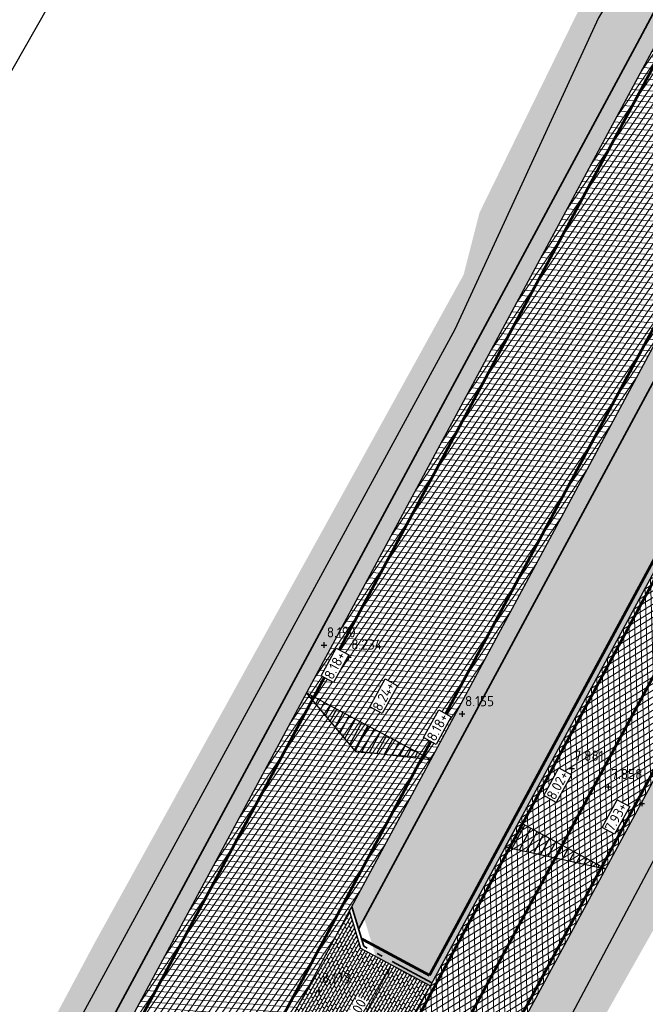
# Model space of a CAD drawing. Header units: metres. Extents: x 157685 to 160831, y 403691 to 406312.
# Tile 65 of 134: x 159582 to 159604, y 404713 to 404748. Entities that reach past the tile are written whole.
import ezdxf

# ---------------------------------------------------------------- set-up
doc = ezdxf.new("R2010")
doc.units = ezdxf.units.M
doc.header["$PDMODE"] = 35
for name, pattern in [('DASHDOT2', [12.7, 6.35, -3.175, 0, -3.175]), ('VH-OPSLUITBAND_120X250', [26, 16, -4, 2, -4]), ('VW-1-3_STREEP', [4, 1, -3]), ('VW-30-270_STREEP', [3, 0.3, -2.7])]:
    doc.linetypes.add(name, pattern=pattern)
doc.layers.get('Defpoints').update_dxf_attribs({"color": 171})
for name, color, linetype, lineweight in [('B-WE-OG-HOOGTEPUNT-S', 7, 'Continuous', 25), ('B-WE-OG-HOOGTEPUNT-T18', 10, 'Continuous', 18), ('N-WE-GR-DOORWORTELBARE RUIMTE-G', 80, 'Continuous', 35), ('N-WE-GR-GRAS-A', 62, 'Continuous', 18), ('N-WE-GW-HOOGTE_AFWERKHOOGTE-T25', 7, 'Continuous', 25), ('N-WE-VH-GESLOTENVERHARDING_ASFALT-A-200', 253, 'Continuous', 18), ('N-WE-VH-HALFVERHARDING_GRASBETONSTEEN-A-200', 132, 'Continuous', 18), ('N-WE-VH-HALFVERHARDING_GRASBETONSTEEN-G', 7, 'Continuous', 35), ('N-WE-VH-KANTOPSLUITING_OPSLUITBAND_120X250-G', 4, 'VH-OPSLUITBAND_120X250', 35), ('N-WE-VH-KANTVERHARDING-G', 7, 'Continuous', 30), ('N-WE-VH-M', 7, 'Continuous', 18), ('N-WE-VH-OPENVERHARDING_BETONSTRAATSTEEN-A-200', 252, 'Continuous', 18), ('N-WE-VH-VERHARDING_ASFALT-A', 252, 'Continuous', 18), ('N-WE-VW-MARKERING_LANGS_STREEP_13_010-G', 7, 'VW-1-3_STREEP', 13), ('N-WE-VW-MARKERING_LANGS_STREEP_30270_010-G', 7, 'VW-30-270_STREEP', 13), ('N-WE-VW-MARKERING_LANGS_STREEP_DOORGETROKKEN_010-G', 7, 'Continuous', 13), ('X-XX-AL-BLADVERWIJZING_AS-G', 7, 'DASHDOT2', 25)]:
    doc.layers.add(name, color=color, linetype=linetype, lineweight=lineweight)
doc.layers.add('Iv-a-afwateringsprofiel', color=5, linetype='Continuous')
doc.styles.add('NLCS-ISO', font='NLCS-ISO.TTF')
doc.styles.add('NLCS-ISO-M200-T18', font='NLCS-ISO.TTF', dxfattribs={"height": 0.36})
doc.dimstyles.new('NLCS-M200-T18-PIJL_L2_H2', dxfattribs={"dimscale": 0.2, "dimtxt": 0.36, "dimasz": 1.8, "dimexe": 2, "dimexo": 2, "dimgap": 0.7, "dimtad": 1, "dimzin": 0, "dimdsep": 46, "dimtxsty": 'NLCS-ISO-M200-T18', "dimcen": 0, "dimdle": 2, "dimclrd": 256, "dimclre": 256, "dimclrt": 256, "dimazin": 0, "dimtfac": 1, "dimtofl": 0, "dimtmove": 0, "dimatfit": 3, "dimfxl": 2, "dimfxlon": 1, "dimtfill": 1, "dimtfillclr": 256, "dimtolj": 1, "dimtzin": 0, "dimlwd": -1, "dimlwe": -1, "dimarcsym": 0})
pattern_1 = [(0, (0, 0), (1, 1), [0.12, -0.8]), (45, (0.4, 0.2), (-0.1131370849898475, 1.866761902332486), [0.12, -0.8]), (29.99999999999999, (0.08, 0.12), (0.2274613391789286, 1.286025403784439), [0.12, -0.8]), (15, (0.32, 0.48), (0.3856270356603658, 0.7244941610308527), [0.12, -0.8]), (135, (0.16, 2), (-0.02828427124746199, -0.6505382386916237), [0.12, -0.8]), (150, (1.2, 0.4), (0.2156921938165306, -0.5864101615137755), [0.12, -0.8]), (165, (0.24, 0.04), (0.1434520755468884, -0.7010146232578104), [0.12, -0.8]), (85, (0.4, 0.4), (-0.872677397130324, 1.040016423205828), [0.12, -0.8]), (99.99999999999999, (0, 0), (-1.112117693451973, 0.7787131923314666), [0.12, -0.7999999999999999])]
pattern_2 = [(45, (0, 0), (-0.1979898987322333, 0.1979898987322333), [0.14, -0.14]), (135, (0, 0), (-0.1979898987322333, -0.1979898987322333), [0.14, -0.14]), (45, (-0.098994, 0.098994), (-0.1979898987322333, 0.1979898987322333), [0.14, -0.14]), (135, (0.098994, 0.098994), (-0.1979898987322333, -0.1979898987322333), [0.14, -0.14])]

# ---------------------------------------------------------------- blocks, each defined once
blk = doc.blocks.new('*D789')
at = {"layer": 'Defpoints', "color": 0, "transparency": 16777216}
for p in [(159595.2126601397, 404714.3262576), (159595.3375271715, 404714.2590496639), (159593.4417436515, 404710.7368337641)]:
    blk.add_point(p, dxfattribs=at)
at = {"layer": 'N-WE-VH-M', "transparency": 16777216}
for p, q in [((159595.2126601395, 404714.3262576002), (159594.8604385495, 404714.5158359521)), ((159593.4874971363, 404711.1210411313), (159595.0420396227, 404714.0092581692)), ((159593.3168766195, 404710.8040417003), (159592.9646550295, 404710.9936200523))]:
    blk.add_line(p, q, dxfattribs=at)
for points in [[(159594.9892063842, 404714.0376949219), (159595.0948728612, 404713.9808214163), (159595.2126601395, 404714.3262576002)], [(159593.4346638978, 404711.1494778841), (159593.5403303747, 404711.0926043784), (159593.3168766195, 404710.8040417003)]]:
    blk.add_solid(points, dxfattribs=at)
at = {"layer": 'N-WE-VH-M', "transparency": 16777216, "insert": (159593.9829911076, 404712.7168123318), "char_height": 0.36, "attachment_point": 5, "rotation": 61.70926145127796, "style": 'NLCS-ISO-M200-T18', "bg_fill": 3, "box_fill_scale": 1.1, "bg_fill_color": 256, "bg_fill_true_color": 13158600, "bg_fill_transparency": 0}
blk.add_mtext('\\A1;4.00', dxfattribs=at)
blk = doc.blocks.new('SOG-HOOGTEPUNT-SO')
for p, q in [((-0.5, 0), (0.5, 0)), ((0, 0.5), (0, -0.5))]:
    blk.add_line(p, q)
blk = doc.blocks.new('*U873')
h = blk.add_hatch()
h.set_pattern_fill('AMO-BODEM_LEEM', color=256, scale=0.1, angle=135, pattern_type=2)
h.set_pattern_definition([(270, (0.4999999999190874, -1.52950818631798), (0.25, -5.551115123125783e-17), [])])
h.paths.add_polyline_path([(3.499999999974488, 0), (3.499999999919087, 1), (0, 0)])
blk.add_lwpolyline([(3.499999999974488, 0), (3.499999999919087, 1), (0, 0)], close=True)
blk = doc.blocks.new('*U874')
h = blk.add_hatch()
h.set_pattern_fill('AMO-BODEM_LEEM', color=256, scale=0.1, angle=135, pattern_type=2)
h.set_pattern_definition([(270, (-0.4999999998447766, -0.5295081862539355), (0.25, -5.551115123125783e-17), [])])
h.paths.add_polyline_path([(2.500000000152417, 0), (2.500000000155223, 1.000000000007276), (0, 0)])
h = blk.add_hatch()
h.set_pattern_fill('AMO-BODEM_LEEM', color=256, scale=0.1, angle=135, pattern_type=2)
h.set_pattern_definition([(270, (-1.499999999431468, -0.5295081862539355), (0.25, -5.551115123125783e-17), [])])
h.paths.add_polyline_path([(2.500000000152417, 0), (2.500000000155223, 1.000000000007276), (5.000000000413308, 0)])
for points in [[(2.500000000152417, 0), (2.500000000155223, 1.000000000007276), (0, 0)], [(2.500000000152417, 0), (2.500000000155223, 1.000000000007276), (5.000000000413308, 0)]]:
    blk.add_lwpolyline(points, close=True)

msp = doc.modelspace()

# ---------------------------------------------------------------- hatches: boundary and pattern name
at = {"layer": 'N-WE-GR-GRAS-A'}
h = msp.add_hatch(dxfattribs=at)
h.set_pattern_fill('AGR-GRAS_01-SO', color=256, scale=0.04, pattern_type=2)
h.set_pattern_definition(pattern_1)
edge = h.paths.add_edge_path()
edge.add_line((159578.5374166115, 404700.0819622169), (159578.6254720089, 404700.0345676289))
edge.add_line((159578.6254720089, 404700.0345676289), (159603.9219240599, 404747.0333756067))
edge.add_arc((160443.1779176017, 404295.3155573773), 953.100000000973, 142.3663853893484, 151.7092614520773, ccw=False)
edge.add_line((159688.3879633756, 404877.287837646), (159703.8794562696, 404897.3795561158))
edge.add_arc((159943.91390714, 404712.3037003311), 303.099999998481, 131.4605388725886, 142.3663853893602, ccw=False)
edge.add_line((159743.230164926, 404939.4504493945), (159776.7212754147, 404969.0397849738))
edge.add_arc((159712.5633914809, 405041.6577987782), 96.89999999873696, 311.4605388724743, 330.6998399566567)
edge.add_line((159797.0667715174, 404994.2364031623), (159804.3007044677, 405007.1270356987))
edge.add_arc((159370.9701621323, 405250.302386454), 496.900000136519, 330.6998399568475, 331.5438499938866)
edge.add_arc((159801.3297696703, 405017.0624706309), 7.400000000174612, 331.5438499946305, 413.6718235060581)
edge.add_line((159805.7135995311, 405023.0241847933), (159801.3814850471, 405026.2097204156))
edge.add_line((159801.3814850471, 405026.2097204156), (159800.3508178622, 405025.6653813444))
edge.add_line((159800.3508178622, 405025.6653813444), (159805.162, 405022.107))
edge.add_line((159805.162, 405022.107), (159806.4708960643, 405020.184))
edge.add_line((159806.4708960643, 405020.184), (159806.9923110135, 405018.7706630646))
edge.add_line((159806.9923110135, 405018.7706630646), (159807.143, 405017.767))
edge.add_line((159807.143, 405017.767), (159807.112, 405016.413))
edge.add_line((159807.112, 405016.413), (159806.6237197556, 405014.8311137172))
edge.add_line((159806.6237197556, 405014.8311137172), (159805.8507581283, 405013.4314217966))
edge.add_line((159805.8507581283, 405013.4314217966), (159803.555099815, 405009.2744050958))
edge.add_line((159803.555099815, 405009.2744050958), (159800.2669101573, 405003.320095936))
edge.add_line((159800.2669101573, 405003.320095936), (159797.2220407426, 404997.9073039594))
edge.add_line((159797.2220407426, 404997.9073039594), (159794.8245511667, 404994.0616845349))
edge.add_line((159794.8245511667, 404994.0616845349), (159792.0515868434, 404989.6137963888))
edge.add_line((159792.0515868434, 404989.6137963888), (159789.5682782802, 404985.630521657))
edge.add_line((159789.5682782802, 404985.630521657), (159787.111, 404981.689))
edge.add_line((159787.111, 404981.689), (159786.367, 404981.43))
edge.add_line((159786.367, 404981.43), (159785.402, 404981.455))
edge.add_line((159785.402, 404981.455), (159784.329, 404982.006))
edge.add_line((159784.329, 404982.006), (159784.072, 404983.158))
edge.add_line((159784.072, 404983.158), (159781.79, 404980.277))
edge.add_line((159781.79, 404980.277), (159782.34, 404980.26))
edge.add_line((159782.34, 404980.26), (159783.075, 404979.722))
edge.add_line((159783.075, 404979.722), (159783.322, 404978.725))
edge.add_line((159783.322, 404978.725), (159782.665, 404977.493))
edge.add_line((159782.665, 404977.493), (159781.7249177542, 404976.3647383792))
edge.add_line((159781.7249177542, 404976.3647383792), (159780.338, 404975.397))
edge.add_line((159780.338, 404975.397), (159779.141, 404975.529))
edge.add_line((159779.141, 404975.529), (159778.150478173, 404976.4076757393))
edge.add_line((159778.150478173, 404976.4076757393), (159774.507, 404973.806))
edge.add_line((159774.507, 404973.806), (159775.855, 404972.738))
edge.add_line((159775.855, 404972.738), (159776.065, 404971.807))
edge.add_line((159776.065, 404971.807), (159775.252, 404970.59))
edge.add_line((159775.252, 404970.59), (159764.5216861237, 404961.185172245))
edge.add_line((159764.5216861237, 404961.185172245), (159761.655257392, 404958.677158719))
edge.add_line((159761.655257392, 404958.677158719), (159755.1593899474, 404952.9940080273))
edge.add_line((159755.1593899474, 404952.9940080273), (159747.779, 404946.537))
edge.add_line((159747.779, 404946.537), (159741.4350387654, 404940.9845388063))
edge.add_line((159741.4350387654, 404940.9845388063), (159735.5817476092, 404935.8579777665))
edge.add_line((159735.5817476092, 404935.8579777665), (159732.2492128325, 404932.9780094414))
edge.add_line((159732.2492128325, 404932.9780094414), (159724.519, 404926.295))
edge.add_line((159724.519, 404926.295), (159723.154, 404926.405))
edge.add_line((159723.154, 404926.405), (159720.41, 404923.843))
edge.add_line((159720.41, 404923.843), (159720.646, 404922.925))
edge.add_line((159720.646, 404922.925), (159720.42, 404921.555))
edge.add_line((159720.42, 404921.555), (159719.235, 404919.179))
edge.add_line((159719.235, 404919.179), (159714.4242128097, 404913.4454319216))
edge.add_line((159714.4242128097, 404913.4454319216), (159710.805, 404909.132))
edge.add_line((159710.805, 404909.132), (159703.0021234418, 404899.5670897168))
edge.add_line((159703.0021234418, 404899.5670897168), (159699.2918910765, 404895.0190183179))
edge.add_line((159699.2918910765, 404895.0190183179), (159696.5018222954, 404891.4859407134))
edge.add_line((159696.5018222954, 404891.4859407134), (159692.6653099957, 404886.2984138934))
edge.add_line((159692.6653099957, 404886.2984138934), (159687.3868267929, 404879.1811481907))
edge.add_line((159687.3868267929, 404879.1811481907), (159682.7277324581, 404872.9545636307))
edge.add_line((159682.7277324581, 404872.9545636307), (159679.837, 404869.146))
edge.add_line((159679.837, 404869.146), (159678.661, 404867.936))
edge.add_line((159678.661, 404867.936), (159677.233, 404867.463))
edge.add_line((159677.233, 404867.463), (159675.5279320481, 404867.9588194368))
edge.add_line((159675.5279320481, 404867.9588194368), (159672.558, 404862.105))
edge.add_line((159672.558, 404862.105), (159672.186, 404860.193))
edge.add_line((159672.186, 404860.193), (159669.6009870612, 404856.140779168))
edge.add_line((159669.6009870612, 404856.140779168), (159666.726, 404851.634))
edge.add_line((159666.726, 404851.634), (159660.0205839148, 404842.0044224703))
edge.add_line((159660.0205839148, 404842.0044224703), (159655.1173813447, 404834.8968401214))
edge.add_line((159655.1173813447, 404834.8968401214), (159649.9080468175, 404827.1800241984))
edge.add_line((159649.9080468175, 404827.1800241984), (159641.553, 404814.478))
edge.add_line((159641.553, 404814.478), (159640.27, 404813.801))
edge.add_line((159640.27, 404813.801), (159636.523, 404808.465))
edge.add_line((159636.523, 404808.465), (159636.084, 404806.489))
edge.add_line((159636.084, 404806.489), (159635.2109538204, 404804.9644498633))
edge.add_line((159635.2109538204, 404804.9644498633), (159629.2305123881, 404795.2772049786))
edge.add_line((159629.2305123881, 404795.2772049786), (159624.0465019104, 404786.5030185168))
edge.add_line((159624.0465019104, 404786.5030185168), (159620.3577552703, 404780.0250190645))
edge.add_line((159620.3577552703, 404780.0250190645), (159618.6694383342, 404777.0600780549))
edge.add_line((159618.6694383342, 404777.0600780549), (159615.0388529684, 404770.9509728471))
edge.add_line((159615.0388529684, 404770.9509728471), (159611.3279794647, 404765.073519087))
edge.add_line((159611.3279794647, 404765.073519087), (159609.2164344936, 404761.0334352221))
edge.add_line((159609.2164344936, 404761.0334352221), (159606.3104729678, 404755.3371589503))
edge.add_line((159606.3104729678, 404755.3371589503), (159604.7152064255, 404752.2101117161))
edge.add_line((159604.7152064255, 404752.2101117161), (159603.494, 404750.206))
edge.add_line((159603.494, 404750.206), (159602.388, 404749.312))
edge.add_line((159602.388, 404749.312), (159598.336, 404741.032))
edge.add_line((159598.336, 404741.032), (159597.771, 404738.825))
edge.add_line((159597.771, 404738.825), (159593.1171575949, 404730.3842901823))
edge.add_line((159593.1171575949, 404730.3842901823), (159584.671339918, 404715.0844297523))
edge.add_line((159584.671339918, 404715.0844297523), (159578.646073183, 404703.7951198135))
edge.add_line((159578.646073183, 404703.7951198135), (159576.1567803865, 404699.5800294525))
edge.add_line((159576.1567803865, 404699.5800294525), (159571.2843468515, 404691.4808746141))
edge.add_line((159571.2843468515, 404691.4808746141), (159567.335, 404684.592))
edge.add_line((159567.335, 404684.592), (159561.5420968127, 404673.956253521))
edge.add_line((159561.5420968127, 404673.956253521), (159556.3644997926, 404664.4502066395))
edge.add_line((159556.3644997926, 404664.4502066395), (159553.689, 404659.538))
edge.add_line((159553.689, 404659.538), (159553.005, 404658.675))
edge.add_line((159553.005, 404658.675), (159551.85, 404658.95))
edge.add_line((159551.85, 404658.95), (159550.3501082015, 404657.3340753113))
edge.add_line((159550.3501082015, 404657.3340753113), (159553.1428222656, 404656.0222167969))
edge.add_line((159553.1428222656, 404656.0222167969), (159554.6966426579, 404655.9522638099))
edge.add_arc((159121.4782956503, 404899.1231974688), 496.7999991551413, 330.6939518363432, 331.7092614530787)
edge.add_line((159558.937509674, 404663.6668846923), (159578.5374166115, 404700.0819622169))
h = msp.add_hatch(dxfattribs=at)
h.set_pattern_fill('AGR-GRAS_01-SO', color=256, scale=0.04, pattern_type=2)
h.set_pattern_definition(pattern_1)
h.paths.add_polyline_path([(159618.95, 404741.91), (159619.4339150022, 404742.2444308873), (159616.8000571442, 404743.6807353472), (159614.6841668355, 404739.7593136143), (159617.3258301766, 404738.3374752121), (159617.36, 404738.8)])
h.paths.add_polyline_path([(159615.036, 404734.223), (159615.4263994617, 404734.817222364), (159612.7847361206, 404736.2390607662), (159599.6674485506, 404711.9285299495), (159601.9444338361, 404710.7029744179), (159602.224, 404711.539), (159606.9471165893, 404719.9014084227)])
h.paths.add_polyline_path([(159599.5169725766, 404706.6816166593), (159599.9553648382, 404707.2309681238), (159597.7680178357, 404708.4082771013), (159579.2372012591, 404674.0647449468), (159581.4386756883, 404672.8798320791), (159581.68, 404673.289), (159583.8037801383, 404677.264064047), (159591.8399554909, 404692.3053157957)])
h = msp.add_hatch(dxfattribs=at)
h.set_pattern_fill('AGR-GRAS_01-SO', color=256, scale=0.04, pattern_type=2)
h.set_pattern_definition(pattern_1)
h.paths.add_polyline_path([(159609.702795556, 404737.8978722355), (159607.2064371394, 404739.1052244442), (159606.4955240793, 404738.8918150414), (159594.2491660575, 404715.9804935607), (159594.6557741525, 404714.6259937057), (159596.5855079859, 404713.5873414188)])
at = {"layer": 'N-WE-VH-GESLOTENVERHARDING_ASFALT-A-200', "true_color": 0xcf7363}
h = msp.add_hatch(dxfattribs=at)
h.set_pattern_fill('AVH-ASFALT-SO', color=23, scale=0.2, pattern_type=2)
h.set_pattern_definition([(31.64993266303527, (159085.9115677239, 404918.0168982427), (-0.1049455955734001, 0.1702539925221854), []), (91.64993266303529, (159085.9115677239, 404918.0168982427), (-0.1999170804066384, -0.00575855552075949), [])])
h.paths.add_polyline_path([(159748.2549719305, 404926.8194590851), (159775.4923605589, 404950.456105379), (159777.5937371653, 404952.2796831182, -0.09611741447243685), (159784.1939172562, 404956.0858430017), (159786.1661826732, 404956.7645814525, 0.1023391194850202), (159794.354074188, 404961.6217476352), (159791.6174876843, 404963.8716281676, -0.09595148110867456), (159785.0272446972, 404960.0740859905), (159783.0549792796, 404959.3953475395, 0.09611741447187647), (159775.2997676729, 404954.9231096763), (159773.1983910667, 404953.0995319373), (159745.9610024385, 404929.4628856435, 0.04303694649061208), (159721.6180946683, 404904.3603853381), (159704.4639187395, 404883.3207267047, 0.04733888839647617), (159620.0789692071, 404757.1282419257), (159566.8658552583, 404658.5073159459, -0.001756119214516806), (159565.0310872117, 404655.1352974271), (159568.4059524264, 404654.0108969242, 0.001466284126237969), (159569.9460748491, 404656.8453149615), (159623.1591887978, 404755.4662409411, -0.04733888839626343), (159707.1765623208, 404881.1090384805), (159724.3307382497, 404902.1486971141, -0.04303694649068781)])
at = {"layer": 'N-WE-VH-HALFVERHARDING_GRASBETONSTEEN-A-200'}
h = msp.add_hatch(dxfattribs=at)
h.set_pattern_fill('AVH-GRASBETONSTEEN_02-SO', color=256, scale=0.2, pattern_type=2)
h.set_pattern_definition(pattern_2)
edge = h.paths.add_edge_path()
edge.add_line((159578.6263267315, 404700.0361556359), (159579.1546591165, 404699.7517881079))
edge.add_line((159579.1546591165, 404699.7517881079), (159604.4502564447, 404746.7490080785))
edge.add_arc((160443.1779175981, 404295.3155573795), 952.4999999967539, 144.3434653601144, 151.7092614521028, ccw=False)
edge.add_line((159669.2469259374, 404850.5516064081), (159668.8022656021, 404850.9610915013))
edge.add_arc((160443.1779175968, 404295.3155573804), 953.0999999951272, 144.3390460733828, 151.7092614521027)
edge.add_line((159603.9219240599, 404747.0333756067), (159578.6263267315, 404700.0361556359))
h = msp.add_hatch(dxfattribs=at)
h.set_pattern_fill('AVH-GRASBETONSTEEN_02-SO', color=256, scale=0.2, pattern_type=2)
h.set_pattern_definition(pattern_2)
h.paths.add_polyline_path([(159591.6094270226, 404711.076067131), (159590.7967271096, 404710.8321022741), (159583.5574289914, 404697.3820587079), (159584.0857613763, 404697.0976911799)])
h.paths.add_polyline_path([(159606.5973109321, 404738.9223704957), (159605.7846110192, 404738.6784056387), (159593.8012649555, 404716.4142960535), (159594.0452298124, 404715.6015961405)])
edge = h.paths.add_edge_path()
edge.add_line((159612.8471497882, 404751.7222466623), (159613.0851769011, 404750.9092928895))
edge.add_arc((160443.1779176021, 404295.3155573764), 946.9000000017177, 144.3849841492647, 151.2399596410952, ccw=False)
edge.add_line((159673.3972929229, 404846.7295578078), (159672.9525930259, 404847.1390793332))
edge.add_arc((160443.1779175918, 404295.3155573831), 947.4999999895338, 144.3805120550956, 151.2037895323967)
edge = h.paths.add_edge_path()
edge.add_line((159610.6247102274, 404746.3973314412), (159609.812391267, 404746.1571587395))
edge.add_arc((160443.1779175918, 404295.3155573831), 947.4999999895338, 151.5870985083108, 151.7092614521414)
edge.add_line((159608.8530263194, 404744.3792786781), (159608.7891488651, 404744.2605994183))
edge.add_line((159608.7891488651, 404744.2605994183), (159609.0331137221, 404743.4478995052))
edge.add_line((159609.0331137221, 404743.4478995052), (159609.3813587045, 404744.0949111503))
edge.add_arc((160443.1779176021, 404295.3155573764), 946.9000000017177, 151.5509286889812, 151.7092614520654, ccw=False)
at = {"layer": 'N-WE-VH-OPENVERHARDING_BETONSTRAATSTEEN-A-200'}
h = msp.add_hatch(dxfattribs=at)
h.set_pattern_fill('AVH-BSS_KEIFORMAAT_HALFST-SO', color=256, scale=0.1, angle=90, pattern_type=2)
h.set_pattern_definition([(149.5628420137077, (159547.7811857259, 404654.1455035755), (-0.1437217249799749, -0.03733719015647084), [0.105, -0.105]), (239.5628420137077, (159547.7811857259, 404654.1455035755), (0.09052945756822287, -0.05319226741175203), [])])
h.paths.add_polyline_path([(159596.5852129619, 404713.5867946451), (159594.1274417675, 404714.9103612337), (159593.7208336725, 404716.2648610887), (159590.8771583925, 404710.9815372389), (159592.2316582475, 404711.3881453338), (159594.686077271, 404710.0670885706)])
at = {"layer": 'N-WE-VH-VERHARDING_ASFALT-A'}
h = msp.add_hatch(dxfattribs=at)
h.set_pattern_fill('AVH-ASFALT', color=256, scale=0.2, angle=90, pattern_type=2)
h.set_pattern_definition([(355.6069263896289, (158844.5507043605, 404349.5946988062), (0.01531969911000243, 0.199412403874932), []), (55.60692638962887, (158844.5507043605, 404349.5946988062), (-0.1650363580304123, 0.112973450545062), [])])
h.paths.add_polyline_path([(159780.1423641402, 404964.589784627), (159776.8318438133, 404968.3368441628), (159743.6274273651, 404939.0008022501, 0.04762168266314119), (159704.3546151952, 404897.0131901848), (159688.8631223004, 404876.9214717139, 0.04078858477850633), (159604.4502564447, 404746.7490080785), (159579.7718625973, 404700.8985033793), (159581.4923918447, 404693.5453829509), (159608.8530263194, 404744.3792786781, -0.04078858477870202), (159692.8227800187, 404873.868422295), (159708.3142729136, 404893.960140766, -0.04762168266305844), (159746.9379476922, 404935.2537427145)])

# ---------------------------------------------------------------- linework, layer by layer
at = {"layer": 'Defpoints'}
msp.add_lwpolyline([(159596.3174616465, 404666.7040781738), (159692.2119474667, 404835.3239336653), (159647.0840137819, 404860.9883727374), (159551.1895279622, 404692.3685172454)], close=True, dxfattribs=at)
for points in [[(159544.0037135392, 404611.9376033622), (159553.2160807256, 404625.9548317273), (159561.7837005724, 404640.4151997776), (159572.1095626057, 404658.4908810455), (159583.9789617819, 404679.755112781), (159601.0215478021, 404711.4559073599), (159613.715979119, 404735.3946400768), (159613.15, 404736.439), (159614.5549198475, 404737.5239210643), (159614.516, 404739.142), (159617.0208843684, 404741.1978031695), (159628.260006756, 404762.4573624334), (159642.5019089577, 404787.4039053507), (159653.6668522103, 404805.1671209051)], [(159633.1233854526, 404800.2770899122), (159624.8502251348, 404785.9640545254), (159609.5870602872, 404759.6180054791), (159602.5548291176, 404747.9461405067), (159597.4637240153, 404736.8811535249), (159578.9789649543, 404702.9059053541), (159568.8653142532, 404684.4978576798), (159563.6064280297, 404674.900026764), (159555.0297114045, 404658.6952434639), (159553.4256227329, 404658.3179840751), (159550.8967885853, 404658.5066060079), (159550.2058105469, 404657.4509277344), (159548.1231068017, 404654.0205337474), (159547.4810361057, 404652.7724433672), (159549.0053962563, 404647.2367288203), (159546.5898328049, 404643.4831197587), (159525.0756006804, 404611.6019615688)]]:
    msp.add_lwpolyline(points, dxfattribs=at)
at = {"layer": 'N-WE-GR-DOORWORTELBARE RUIMTE-G', "const_width": 0.1}
for points in [[(159609.3747302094, 404737.7110412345), (159596.5613515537, 404713.9637508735)], [(159596.5613515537, 404713.9637508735), (159594.146762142, 404715.2633699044)]]:
    msp.add_lwpolyline(points, dxfattribs=at)
at = {"layer": 'N-WE-VH-HALFVERHARDING_GRASBETONSTEEN-G'}
msp.add_lwpolyline([(159807.835716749, 405013.5364739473, -0.00368270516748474), (159804.3007044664, 405007.1270356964), (159797.0667715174, 404994.2364031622, -0.08414504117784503), (159776.7212754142, 404969.0397849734), (159743.2301649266, 404939.4504493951, 0.04762168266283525), (159703.8794562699, 404897.3795561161), (159688.387963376, 404877.2878376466, 0.04078858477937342), (159603.9219240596, 404747.0333756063), (159578.625472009, 404700.034567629)], format="xyb", dxfattribs=at)
msp.add_lwpolyline([(159606.5973109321, 404738.9223704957), (159594.0452298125, 404715.6015961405)], dxfattribs=at)
at = {"layer": 'N-WE-VH-KANTOPSLUITING_OPSLUITBAND_120X250-G', "ltscale": 0.1, "flags": 128}
msp.add_lwpolyline([(159596.6424909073, 404713.6929490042), (159594.228083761, 404714.9924699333), (159593.8012649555, 404716.4142960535)], dxfattribs=at)
at = {"layer": 'N-WE-VH-KANTVERHARDING-G'}
for points in [[(159808.3632259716, 405013.2505823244, -0.003682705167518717), (159804.8239452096, 405006.8334047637), (159797.5900122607, 404993.9427722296, -0.08414504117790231), (159777.1185378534, 404968.5901378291), (159743.6274273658, 404939.0008022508, 0.04762168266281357), (159704.354615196, 404897.0131901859), (159688.8631223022, 404876.9214717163, 0.04078858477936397), (159604.4502564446, 404746.7490080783), (159559.5538974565, 404663.3351225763, -0.04516852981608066), (159510.0919575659, 404588.5017704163), (159486.6444917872, 404559.1670087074, -0.02016670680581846), (159394.3004534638, 404452.7356426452), (159378.2814496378, 404435.7109974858)], [(159799.3294497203, 404957.5312500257), (159790.519768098, 404964.7741166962, 0.3683535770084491), (159780.1423641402, 404964.589784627), (159746.9379476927, 404935.2537427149, 0.04762168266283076), (159708.3142729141, 404893.9601407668), (159692.8227800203, 404873.8684222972, 0.04078858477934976), (159608.8530263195, 404744.3792786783), (159563.9566673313, 404660.9653931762, -0.04516852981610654), (159513.9976225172, 404585.3799470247), (159490.5501567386, 404556.0451853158, -0.02016670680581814), (159397.941900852, 404449.309294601), (159381.9228970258, 404432.2846494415)], [(159773.6812360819, 404953.5185455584), (159745.9610024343, 404929.4628856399, 0.04303694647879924), (159721.6180946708, 404904.3603853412), (159704.463918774, 404883.320726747, 0.0473388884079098), (159620.0789692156, 404757.1282419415), (159566.8658552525, 404658.5073159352, -0.04953312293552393), (159506.4313612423, 404568.982009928), (159456.552740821, 404508.8878821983, -0.01820139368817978), (159403.3825830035, 404449.3752596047), (159369.5069096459, 404414.1288596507, -0.1049384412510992), (159346.6593342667, 404398.6279704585), (159321.3924655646, 404388.3303108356, 0.02159958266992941), (159317.1932792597, 404386.4034822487), (159266.4712849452, 404360.4218841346, 0.07166867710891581), (159258.6755715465, 404354.8977700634, -0.07321687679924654), (159251.5295873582, 404349.8670519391), (159247.4561724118, 404347.8120840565, -0.04227475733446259), (159224.5165077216, 404338.5770418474), (159183.3511629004, 404325.9229432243, -0.1553543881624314), (159149.0702026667, 404326.2663017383), (159006.9274350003, 404373.096638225, 0.1327104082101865)], [(159775.4923605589, 404950.456105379), (159748.2549719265, 404926.8194590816, 0.04303694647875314), (159724.3307382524, 404902.1486971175), (159707.1765623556, 404881.1090385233, 0.04733888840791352), (159623.1591888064, 404755.4662409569), (159569.9460748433, 404656.8453149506, -0.04953312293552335), (159509.1245346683, 404566.7466538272), (159459.245914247, 404506.6525260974, -0.01820139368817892), (159405.9060386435, 404446.9499407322), (159372.0303652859, 404411.7035407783, -0.1049384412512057), (159347.9802859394, 404395.3868153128), (159322.7134172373, 404385.0891556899, 0.02159958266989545), (159318.7889440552, 404383.2883813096), (159268.0669497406, 404357.3067831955, 0.07166867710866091), (159261.0857138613, 404352.3598153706, -0.07321687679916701), (159253.1060315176, 404346.7421801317), (159249.0326165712, 404344.6872122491, -0.008097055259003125), (159244.6605079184, 404342.5696663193, -0.008097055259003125)]]:
    msp.add_lwpolyline(points, format="xyb", dxfattribs=at)
msp.add_lwpolyline([(159596.5855079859, 404713.5873414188), (159594.1274417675, 404714.9103612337), (159593.7208336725, 404716.2648610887)], dxfattribs=at)
at = {"layer": 'N-WE-VW-MARKERING_LANGS_STREEP_13_010-G', "const_width": 0.1, "flags": 128}
for points in [[(158799.755988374, 404333.3379209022), (158842.5193889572, 404353.833066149, -0.05942676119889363), (158887.8579844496, 404369.2721047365), (158962.3527291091, 404385.1109561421, -0.04343754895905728), (158976.500963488, 404386.8553766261, -0.08918120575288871), (159005.2994184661, 404382.7372438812), (159140.8502955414, 404337.8280595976, 0.1551991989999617), (159194.0704367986, 404337.1901518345), (159205.7540358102, 404340.7526233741, 0.04429900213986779), (159246.3717878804, 404357.2046336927), (159334.1556177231, 404402.1706138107, 0.08581840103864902), (159378.4999364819, 404435.5054166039), (159382.2379869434, 404439.47813447), (159394.5189403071, 404452.5300617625, 0.020166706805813), (159486.8788316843, 404558.9796993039), (159510.3262974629, 404588.3144610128, 0.04516852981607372), (159559.818063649, 404663.1929388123), (159604.7144226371, 404746.6068243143, -0.04078858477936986), (159689.1007017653, 404876.7382887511), (159704.5921946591, 404896.8300072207, -0.04762168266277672), (159743.8260585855, 404938.7759786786), (159774.6323000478, 404965.9932373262)], [(159777.5456031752, 404962.6958649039), (159746.7393164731, 404935.4785662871, 0.04762168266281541), (159708.0766934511, 404894.1433237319), (159692.5852005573, 404874.0516052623, 0.0407885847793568), (159608.588860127, 404744.5214624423), (159563.6925011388, 404661.1075769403, -0.04516852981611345), (159513.7632826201, 404585.5672564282), (159490.3158168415, 404556.2324947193, -0.02016670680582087), (159397.7234140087, 404449.5148754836), (159385.442460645, 404436.4629481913), (159381.7044101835, 404432.4902303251, -0.0858184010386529), (159336.1615963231, 404398.2544869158), (159248.3777664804, 404353.2885067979, -0.04425765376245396), (159207.0786106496, 404336.5565294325), (159195.3537162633, 404332.9814473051, -0.1551991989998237), (159139.4665064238, 404333.6513231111), (159003.9156293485, 404378.5605073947, 0.1331344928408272), (158963.2677895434, 404380.8071596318), (158888.773044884, 404364.9683082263, 0.05942676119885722), (158844.4210459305, 404349.8652328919), (158801.657699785, 404329.3701137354)]]:
    msp.add_lwpolyline(points, format="xyb", dxfattribs=at)
at = {"layer": 'N-WE-VW-MARKERING_LANGS_STREEP_30270_010-G', "const_width": 0.1, "flags": 128}
msp.add_lwpolyline([(159792.9871328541, 404962.7455764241, -0.09940442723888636), (159785.5967136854, 404958.4193337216), (159783.6244482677, 404957.7405952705, 0.09611741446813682), (159776.4467524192, 404953.6013963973), (159774.3453758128, 404951.7778186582), (159747.1079871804, 404928.1411723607, 0.04303694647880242), (159722.9744164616, 404903.2545412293), (159705.8202405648, 404882.2148826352, 0.04733888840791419), (159621.619079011, 404756.2972414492), (159568.4059650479, 404657.6763154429, -0.04953312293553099), (159507.7779479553, 404567.8643318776), (159457.899327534, 404507.7702041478, -0.01820139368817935), (159404.6443108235, 404448.1626001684), (159370.7686374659, 404412.9162002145, -0.104938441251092), (159347.3198101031, 404397.0073928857), (159322.0529414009, 404386.7097332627, 0.021599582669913), (159317.9911116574, 404384.8459317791), (159267.2691173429, 404358.8643336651, 0.07166867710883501), (159259.8806427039, 404353.6287927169, -0.07321687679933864), (159252.3178094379, 404348.3046160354), (159248.2443944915, 404346.2496481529, -0.0422747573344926), (159225.0307065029, 404336.9042897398), (159183.8653616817, 404324.2501911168, -0.1553543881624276), (159148.5226017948, 404324.604184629), (159006.3798341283, 404371.4345211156, 0.1327104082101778), (158958.5888129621, 404374.0360341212), (158889.7091228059, 404359.3910389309, 0.06078308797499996), (158843.4892124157, 404343.5123458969), (158697.8283415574, 404272.730896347, 0.2964777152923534), (158667.8835065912, 404223.0035187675), (158671.599814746, 404115.0876769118), (158672.0481688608, 404104.0965963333)], format="xyb", dxfattribs=at)
at = {"layer": 'N-WE-VW-MARKERING_LANGS_STREEP_DOORGETROKKEN_010-G', "const_width": 0.1, "flags": 128}
for points in [[(159773.7795490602, 404953.4052558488), (159746.0593154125, 404929.3495959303, 0.04303694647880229), (159721.7343508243, 404904.2655987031), (159704.5801749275, 404883.2259401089, 0.0473388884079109), (159620.2109786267, 404757.0570133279), (159566.9978646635, 404658.4360873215, -0.04953312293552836), (159506.5467829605, 404568.8862089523), (159456.6681625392, 404508.7920812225, -0.01820139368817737), (159403.4907311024, 404449.2713173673), (159369.6150577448, 404414.0249174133, -0.1049384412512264), (159346.7159464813, 404398.4890638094), (159321.4490777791, 404388.1914041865, 0.02159958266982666), (159317.2616648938, 404386.2699779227), (159266.5396705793, 404360.2883798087, 0.07166867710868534), (159258.77886336, 404354.7890005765, -0.07321687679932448), (159251.5971492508, 404349.7331288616), (159247.5237343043, 404347.6781609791, -0.04227475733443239), (159224.5605819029, 404338.4336630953), (159183.3952370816, 404325.7795644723, -0.1553543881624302), (159149.0232654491, 404326.1238345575), (159006.8804977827, 404372.9541710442, 0.1327104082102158)], [(159775.3940475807, 404950.5693950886), (159748.1566589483, 404926.9327487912, 0.04303694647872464), (159724.2144820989, 404902.2434837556), (159707.0603062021, 404881.2038251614, 0.04733888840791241), (159623.0271793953, 404755.5374695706), (159569.8140654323, 404656.9165435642, -0.04953312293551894), (159509.00911295, 404566.8424548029), (159459.1304925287, 404506.7483270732, -0.01820139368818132), (159405.7978905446, 404447.0538829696), (159371.922217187, 404411.8074830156, -0.1049384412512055), (159347.9236737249, 404395.5257219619), (159322.6568050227, 404385.228062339, 0.02159958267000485), (159318.720558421, 404383.4218856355), (159267.9985641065, 404357.4402875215, 0.07166867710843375), (159260.9824220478, 404352.4685848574, -0.07321687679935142), (159253.0384696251, 404346.8761032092), (159248.9650546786, 404344.8211353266, -0.008097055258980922), (159244.5973181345, 404342.7057069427, -0.008097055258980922)]]:
    msp.add_lwpolyline(points, format="xyb", dxfattribs=at)
at = {"layer": 'X-XX-AL-BLADVERWIJZING_AS-G', "ltscale": 0.4, "extrusion": (0.0002850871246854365, -0.002023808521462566, 0.9999979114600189), "elevation": -773.4590868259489}
msp.add_lwpolyline([(159612.8422324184, 404660.8831398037), (159478.3215114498, 404737.3857483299)], dxfattribs=at)

# ---------------------------------------------------------------- block references
at = {"layer": 'B-WE-OG-HOOGTEPUNT-S', "xscale": 0.2, "yscale": 0.2, "zscale": 0.2}
for p in [(159592.8174245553, 404725.6841013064, 8.190126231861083), (159593.6832344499, 404725.2526172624, 8.233662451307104), (159597.7175528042, 404723.2420789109, 8.154802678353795), (159601.6018522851, 404721.3063037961, 7.881195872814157), (159602.903736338, 404720.6574983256, 7.858256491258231), (159604.0927702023, 404720.0649327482, 7.828799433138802), (159592.639101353, 404713.4138936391, 8.173021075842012)]:
    msp.add_blockref('SOG-HOOGTEPUNT-SO', p, dxfattribs=at)
at = {"layer": 'Iv-a-afwateringsprofiel'}
for name, p, rotation in [('*U874', (159596.6036145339, 404721.6208400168), 151.7092614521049), ('*U873', (159602.8050010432, 404717.7434185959), 151.6499326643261)]:
    msp.add_blockref(name, p, dxfattribs=dict(at, rotation=rotation))

# ---------------------------------------------------------------- texts
at = {"layer": 'B-WE-OG-HOOGTEPUNT-T18', "style": 'NLCS-ISO'}
for s, p in [('8.190', (159592.9197426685, 404725.9559459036, 8.190126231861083)), ('8.234', (159593.7855525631, 404725.5244618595, 8.233662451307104)), ('8.155', (159597.8198709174, 404723.5139235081, 8.154802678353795)), ('7.881', (159601.7041703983, 404721.5781483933, 7.881195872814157)), ('7.858', (159603.0060544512, 404720.9293429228, 7.858256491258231)), ('8.173', (159592.7414194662, 404713.6857382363, 8.173021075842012))]:
    msp.add_text(s, height=0.3599999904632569, rotation=359.8908317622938, dxfattribs=at).set_placement(p)

# ---------------------------------------------------------------- next in the draw order: texts
at = {"layer": 'N-WE-GW-HOOGTE_AFWERKHOOGTE-T25', "attachment_point": 5, "style": 'NLCS-ISO-M200-T18', "bg_fill": 19, "box_fill_scale": 1.2, "bg_fill_color": 256, "bg_fill_transparency": 0}
for s, insert, char_height, width, rotation in [('8.18+', (159593.2071326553, 404724.9647282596), 0.3599999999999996, 0.9778270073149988, 61.58747009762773), ('8.24+', (159594.9349372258, 404723.8672181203), 0.3599999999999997, 0.9778270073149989, 61.2002683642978), ('8.18+', (159596.844768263, 404722.7720935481), 0.3599999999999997, 0.9778270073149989, 61.2002683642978), ('8.02+', (159601.1027676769, 404720.7099623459), 0.3599999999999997, 0.9778270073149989, 61.2002683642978), ('7.93+', (159603.173402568, 404719.5816613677), 0.3599999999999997, 0.9778270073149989, 61.2002683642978)]:
    msp.add_mtext(s, dxfattribs=dict(at, insert=insert, char_height=char_height, width=width, rotation=rotation))

# ---------------------------------------------------------------- next in the draw order: dimensions: what is measured, and where the dimension line sits
at = {"layer": 'N-WE-VH-M'}
dim = msp.add_aligned_dim(p1=(159593.4417436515, 404710.7368337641), p2=(159595.3375271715, 404714.2590496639), distance=0.14180508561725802, dimstyle='NLCS-M200-T18-PIJL_L2_H2', dxfattribs=at)
dim.commit()
dim.dimension.update_dxf_attribs({"geometry": '*D789', "text_midpoint": (159593.9829911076, 404712.7168123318)})

doc.saveas('drawing.dxf')
